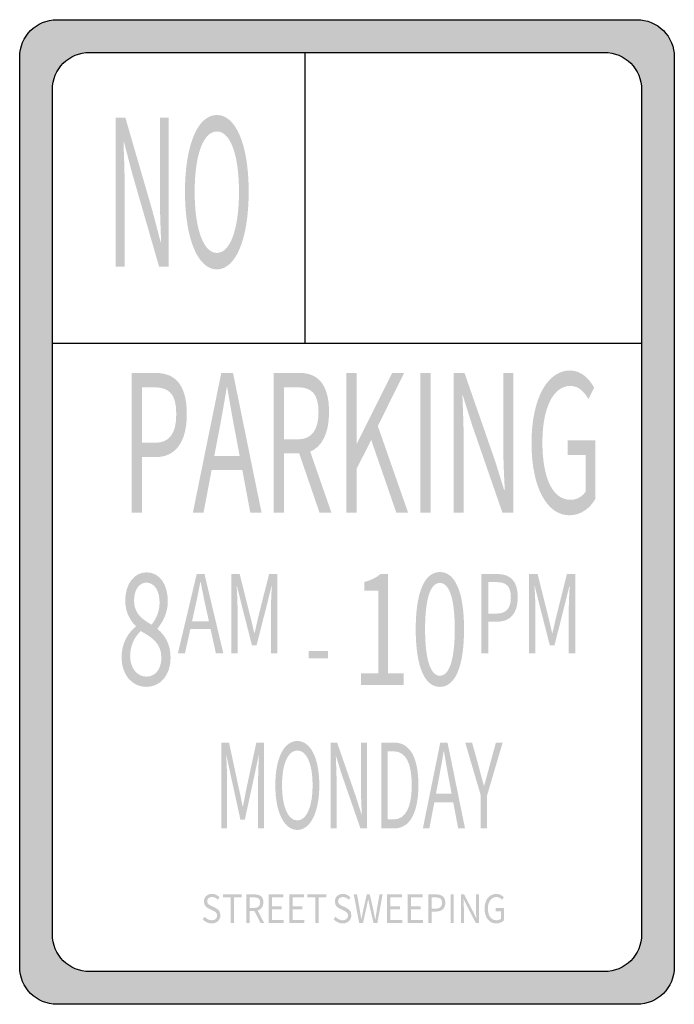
# Model space of a CAD drawing. Header units: inches. Extents: x -0.5 to 0.5, y -0.75 to 0.75.
import ezdxf

# ---------------------------------------------------------------- set-up
doc = ezdxf.new("R2010")
doc.units = ezdxf.units.IN
doc.header["$MEASUREMENT"] = 0

msp = doc.modelspace()

# ---------------------------------------------------------------- hatches: boundary and pattern name
h = msp.add_hatch(color=7)
edge = h.paths.add_edge_path()
edge.add_line((-0.443, 0.7521), (0.443, 0.7521))
edge.add_spline(control_points=[(0.443, 0.7521), (0.4581, 0.7521), (0.4726, 0.7461), (0.4833, 0.7354), (0.494, 0.7247), (0.5, 0.7102), (0.5, 0.6951)], knot_values=[0, 0, 0, 0, 1, 1, 1, 2, 2, 2, 2], degree=3, periodic=0)
edge.add_line((0.5, 0.6951), (0.5, -0.6951))
edge.add_spline(control_points=[(0.5, -0.6951), (0.5, -0.7266), (0.4745, -0.7521), (0.443, -0.7521)], knot_values=[0, 0, 0, 0, 1, 1, 1, 1], degree=3, periodic=0)
edge.add_line((0.443, -0.7521), (-0.443, -0.7521))
edge.add_spline(control_points=[(-0.443, -0.7521), (-0.4745, -0.7521), (-0.5, -0.7266), (-0.5, -0.6951)], knot_values=[0, 0, 0, 0, 1, 1, 1, 1], degree=3, periodic=0)
edge.add_line((-0.5, -0.6951), (-0.5, 0.6951))
edge.add_spline(control_points=[(-0.5, 0.6951), (-0.5, 0.7266), (-0.4745, 0.7521), (-0.443, 0.7521)], knot_values=[0, 0, 0, 0, 1, 1, 1, 1], degree=3, periodic=0)
edge = h.paths.add_edge_path(flags=0)
edge.add_line((-0.3931, 0.7022), (0.3931, 0.7022))
edge.add_spline(control_points=[(0.3931, 0.7022), (0.4246, 0.7022), (0.4501, 0.6767), (0.4501, 0.6452)], knot_values=[0, 0, 0, 0, 1, 1, 1, 1], degree=3, periodic=0)
edge.add_line((0.4501, 0.6452), (0.4501, -0.6452))
edge.add_spline(control_points=[(0.4501, -0.6452), (0.4501, -0.6767), (0.4246, -0.7022), (0.3931, -0.7022)], knot_values=[0, 0, 0, 0, 1, 1, 1, 1], degree=3, periodic=0)
edge.add_line((0.3931, -0.7022), (-0.3931, -0.7022))
edge.add_spline(control_points=[(-0.3931, -0.7022), (-0.4246, -0.7022), (-0.4501, -0.6767), (-0.4501, -0.6452)], knot_values=[0, 0, 0, 0, 1, 1, 1, 1], degree=3, periodic=0)
edge.add_line((-0.4501, -0.6452), (-0.4501, 0.6452))
edge.add_spline(control_points=[(-0.4501, 0.6452), (-0.4501, 0.6767), (-0.4246, 0.7022), (-0.3931, 0.7022)], knot_values=[0, 0, 0, 0, 1, 1, 1, 1], degree=3, periodic=0)
h = msp.add_hatch(color=7)
edge = h.paths.add_edge_path()
edge.add_line((-0.3532, 0.3746), (-0.3396, 0.3746))
edge.add_line((-0.3396, 0.3746), (-0.3396, 0.4943))
edge.add_spline(control_points=[(-0.3396, 0.4943), (-0.3396, 0.5182), (-0.3407, 0.5425), (-0.3414, 0.5655)], knot_values=[0, 0, 0, 0, 1, 1, 1, 1], degree=3, periodic=0)
edge.add_line((-0.3414, 0.5655), (-0.3407, 0.5655))
edge.add_line((-0.3407, 0.5655), (-0.3285, 0.5185))
edge.add_line((-0.3285, 0.5185), (-0.287, 0.3746))
edge.add_line((-0.287, 0.3746), (-0.2722, 0.3746))
edge.add_line((-0.2722, 0.3746), (-0.2722, 0.6025))
edge.add_line((-0.2722, 0.6025), (-0.2859, 0.6025))
edge.add_line((-0.2859, 0.6025), (-0.2859, 0.484))
edge.add_spline(control_points=[(-0.2859, 0.484), (-0.2859, 0.4604), (-0.2848, 0.4346), (-0.2839, 0.4119)], knot_values=[0, 0, 0, 0, 1, 1, 1, 1], degree=3, periodic=0)
edge.add_line((-0.2839, 0.4119), (-0.2846, 0.4119))
edge.add_line((-0.2846, 0.4119), (-0.2969, 0.4589))
edge.add_line((-0.2969, 0.4589), (-0.3386, 0.6025))
edge.add_line((-0.3386, 0.6025), (-0.3532, 0.6025))
edge.add_line((-0.3532, 0.6025), (-0.3532, 0.3746))
h = msp.add_hatch(color=7)
edge = h.paths.add_edge_path()
edge.add_spline(control_points=[(-0.1988, 0.3706), (-0.1702, 0.3706), (-0.1502, 0.4163), (-0.1502, 0.4893), (-0.1502, 0.5624), (-0.1702, 0.6065), (-0.1988, 0.6065), (-0.2274, 0.6065), (-0.2475, 0.5624), (-0.2475, 0.4893), (-0.2475, 0.4163), (-0.2274, 0.3706), (-0.1988, 0.3706)], knot_values=[0, 0, 0, 0, 1, 1, 1, 2, 2, 2, 3, 3, 3, 4, 4, 4, 4], degree=3, periodic=0)
edge = h.paths.add_edge_path(flags=0)
edge.add_spline(control_points=[(-0.1988, 0.3958), (-0.2193, 0.3958), (-0.2327, 0.4324), (-0.2327, 0.4893), (-0.2327, 0.5462), (-0.2193, 0.5813), (-0.1988, 0.5813), (-0.1783, 0.5813), (-0.165, 0.5462), (-0.165, 0.4893), (-0.165, 0.4324), (-0.1783, 0.3958), (-0.1988, 0.3958)], knot_values=[0, 0, 0, 0, 1, 1, 1, 2, 2, 2, 3, 3, 3, 4, 4, 4, 4], degree=3, periodic=0)
h = msp.add_hatch(color=7)
edge = h.paths.add_edge_path()
edge.add_line((-0.3292, -0.0012), (-0.3131, -0.0012))
edge.add_line((-0.3131, -0.0012), (-0.3131, 0.0839))
edge.add_line((-0.3131, 0.0839), (-0.2919, 0.0839))
edge.add_spline(control_points=[(-0.2919, 0.0839), (-0.2638, 0.0839), (-0.2447, 0.1046), (-0.2447, 0.1497), (-0.2447, 0.1964), (-0.264, 0.2124), (-0.2926, 0.2124)], knot_values=[0, 0, 0, 0, 1, 1, 1, 2, 2, 2, 2], degree=3, periodic=0)
edge.add_line((-0.2926, 0.2124), (-0.3292, 0.2124))
edge.add_line((-0.3292, 0.2124), (-0.3292, -0.0012))
edge = h.paths.add_edge_path(flags=0)
edge.add_line((-0.3131, 0.1057), (-0.3131, 0.1905))
edge.add_line((-0.3131, 0.1905), (-0.2947, 0.1905))
edge.add_spline(control_points=[(-0.2947, 0.1905), (-0.2722, 0.1905), (-0.2608, 0.1809), (-0.2608, 0.1497), (-0.2608, 0.1191), (-0.2715, 0.1057), (-0.294, 0.1057)], knot_values=[0, 0, 0, 0, 1, 1, 1, 2, 2, 2, 2], degree=3, periodic=0)
edge.add_line((-0.294, 0.1057), (-0.3131, 0.1057))
h = msp.add_hatch(color=7)
h.paths.add_polyline_path([(-0.2355, -0.0012), (-0.2192, -0.0012), (-0.2068, 0.0641), (-0.1599, 0.0641), (-0.1477, -0.0012), (-0.1305, -0.0012), (-0.1741, 0.2124), (-0.1921, 0.2124), (-0.2355, -0.0012)])
edge = h.paths.add_edge_path(flags=0)
edge.add_line((-0.2028, 0.0853), (-0.1965, 0.1183))
edge.add_spline(control_points=[(-0.1965, 0.1183), (-0.1919, 0.1424), (-0.1877, 0.1655), (-0.1837, 0.1905)], knot_values=[0, 0, 0, 0, 1, 1, 1, 1], degree=3, periodic=0)
edge.add_line((-0.1837, 0.1905), (-0.183, 0.1905))
edge.add_spline(control_points=[(-0.183, 0.1905), (-0.1788, 0.1658), (-0.1748, 0.1424), (-0.1701, 0.1183)], knot_values=[0, 0, 0, 0, 1, 1, 1, 1], degree=3, periodic=0)
edge.add_line((-0.1701, 0.1183), (-0.1639, 0.0853))
edge.add_line((-0.1639, 0.0853), (-0.2028, 0.0853))
h = msp.add_hatch(color=7)
edge = h.paths.add_edge_path()
edge.add_line((-0.0419, -0.0012), (-0.0237, -0.0012))
edge.add_line((-0.0237, -0.0012), (-0.0562, 0.0923))
edge.add_spline(control_points=[(-0.0562, 0.0923), (-0.0389, 0.0993), (-0.0274, 0.1191), (-0.0274, 0.1526), (-0.0274, 0.1969), (-0.0461, 0.2124), (-0.0721, 0.2124)], knot_values=[0, 0, 0, 0, 1, 1, 1, 2, 2, 2, 2], degree=3, periodic=0)
edge.add_line((-0.0721, 0.2124), (-0.1122, 0.2124))
edge.add_line((-0.1122, 0.2124), (-0.1122, -0.0012))
edge.add_line((-0.1122, -0.0012), (-0.0961, -0.0012))
edge.add_line((-0.0961, -0.0012), (-0.0961, 0.0894))
edge.add_line((-0.0961, 0.0894), (-0.073, 0.0894))
edge.add_line((-0.073, 0.0894), (-0.0419, -0.0012))
edge = h.paths.add_edge_path(flags=0)
edge.add_line((-0.0961, 0.111), (-0.0961, 0.1905))
edge.add_line((-0.0961, 0.1905), (-0.0746, 0.1905))
edge.add_spline(control_points=[(-0.0746, 0.1905), (-0.0545, 0.1905), (-0.0435, 0.1806), (-0.0435, 0.1526), (-0.0435, 0.1247), (-0.0545, 0.111), (-0.0746, 0.111)], knot_values=[0, 0, 0, 0, 1, 1, 1, 2, 2, 2, 2], degree=3, periodic=0)
edge.add_line((-0.0746, 0.111), (-0.0961, 0.111))
for points in [[(-0.0012, -0.0012), (0.0149, -0.0012), (0.0149, 0.0664), (0.037, 0.1101), (0.0754, -0.0012), (0.0934, -0.0012), (0.0471, 0.1314), (0.0873, 0.2124), (0.069, 0.2124), (0.0153, 0.1051), (0.0149, 0.1051), (0.0149, 0.2124), (-0.0012, 0.2124), (-0.0012, -0.0012)], [(0.1118, -0.0012), (0.1279, -0.0012), (0.1279, 0.2124), (0.1118, 0.2124), (0.1118, -0.0012)], [(-0.0585, -0.2238), (-0.0289, -0.2238), (-0.0289, -0.2122), (-0.0585, -0.2122), (-0.0585, -0.2238)], [(-0.1775, -0.6278), (-0.1726, -0.6278), (-0.1726, -0.5888), (-0.1607, -0.5888), (-0.1607, -0.5842), (-0.1894, -0.5842), (-0.1894, -0.5888), (-0.1775, -0.5888), (-0.1775, -0.6278)], [(-0.1197, -0.6278), (-0.0965, -0.6278), (-0.0965, -0.6231), (-0.1147, -0.6231), (-0.1147, -0.6072), (-0.0999, -0.6072), (-0.0999, -0.6025), (-0.1147, -0.6025), (-0.1147, -0.5888), (-0.0971, -0.5888), (-0.0971, -0.5842), (-0.1197, -0.5842), (-0.1197, -0.6278)], [(-0.0881, -0.6278), (-0.065, -0.6278), (-0.065, -0.6231), (-0.0832, -0.6231), (-0.0832, -0.6072), (-0.0683, -0.6072), (-0.0683, -0.6025), (-0.0832, -0.6025), (-0.0832, -0.5888), (-0.0656, -0.5888), (-0.0656, -0.5842), (-0.0881, -0.5842), (-0.0881, -0.6278)], [(-0.0485, -0.6278), (-0.0435, -0.6278), (-0.0435, -0.5888), (-0.0316, -0.5888), (-0.0316, -0.5842), (-0.0604, -0.5842), (-0.0604, -0.5888), (-0.0485, -0.5888), (-0.0485, -0.6278)], [(0.0613, -0.6278), (0.0845, -0.6278), (0.0845, -0.6231), (0.0662, -0.6231), (0.0662, -0.6072), (0.0811, -0.6072), (0.0811, -0.6025), (0.0662, -0.6025), (0.0662, -0.5888), (0.0839, -0.5888), (0.0839, -0.5842), (0.0613, -0.5842), (0.0613, -0.6278)], [(0.0928, -0.6278), (0.116, -0.6278), (0.116, -0.6231), (0.0977, -0.6231), (0.0977, -0.6072), (0.1126, -0.6072), (0.1126, -0.6025), (0.0977, -0.6025), (0.0977, -0.5888), (0.1154, -0.5888), (0.1154, -0.5842), (0.0928, -0.5842), (0.0928, -0.6278)], [(0.1582, -0.6278), (0.1631, -0.6278), (0.1631, -0.5842), (0.1582, -0.5842), (0.1582, -0.6278)]]:
    msp.add_hatch(color=7).paths.add_polyline_path(points)
h = msp.add_hatch(color=7)
edge = h.paths.add_edge_path()
edge.add_line((0.163, -0.0012), (0.1782, -0.0012))
edge.add_line((0.1782, -0.0012), (0.1782, 0.111))
edge.add_spline(control_points=[(0.1782, 0.111), (0.1782, 0.1334), (0.177, 0.1561), (0.1763, 0.1777)], knot_values=[0, 0, 0, 0, 1, 1, 1, 1], degree=3, periodic=0)
edge.add_line((0.1763, 0.1777), (0.177, 0.1777))
edge.add_line((0.177, 0.1777), (0.1908, 0.1337))
edge.add_line((0.1908, 0.1337), (0.2375, -0.0012))
edge.add_line((0.2375, -0.0012), (0.2541, -0.0012))
edge.add_line((0.2541, -0.0012), (0.2541, 0.2124))
edge.add_line((0.2541, 0.2124), (0.2387, 0.2124))
edge.add_line((0.2387, 0.2124), (0.2387, 0.1014))
edge.add_spline(control_points=[(0.2387, 0.1014), (0.2387, 0.0792), (0.24, 0.055), (0.241, 0.0337)], knot_values=[0, 0, 0, 0, 1, 1, 1, 1], degree=3, periodic=0)
edge.add_line((0.241, 0.0337), (0.2401, 0.0337))
edge.add_line((0.2401, 0.0337), (0.2263, 0.0778))
edge.add_line((0.2263, 0.0778), (0.1795, 0.2124))
edge.add_line((0.1795, 0.2124), (0.163, 0.2124))
edge.add_line((0.163, 0.2124), (0.163, -0.0012))
h = msp.add_hatch(color=7)
edge = h.paths.add_edge_path()
edge.add_spline(control_points=[(0.3398, -0.005), (0.3569, -0.005), (0.3711, 0.0055), (0.3793, 0.0198)], knot_values=[0, 0, 0, 0, 1, 1, 1, 1], degree=3, periodic=0)
edge.add_line((0.3793, 0.0198), (0.3793, 0.1095))
edge.add_line((0.3793, 0.1095), (0.3372, 0.1095))
edge.add_line((0.3372, 0.1095), (0.3372, 0.0871))
edge.add_line((0.3372, 0.0871), (0.3645, 0.0871))
edge.add_line((0.3645, 0.0871), (0.3645, 0.0311))
edge.add_spline(control_points=[(0.3645, 0.0311), (0.3594, 0.0233), (0.3505, 0.0186), (0.3414, 0.0186), (0.3139, 0.0186), (0.2985, 0.0524), (0.2985, 0.1063), (0.2985, 0.1596), (0.3153, 0.1926), (0.3412, 0.1926), (0.354, 0.1926), (0.3624, 0.1835), (0.3688, 0.1725)], knot_values=[0, 0, 0, 0, 1, 1, 1, 2, 2, 2, 3, 3, 3, 4, 4, 4, 4], degree=3, periodic=0)
edge.add_line((0.3688, 0.1725), (0.3776, 0.19))
edge.add_spline(control_points=[(0.3776, 0.19), (0.3702, 0.2028), (0.3585, 0.2162), (0.3407, 0.2162), (0.3068, 0.2162), (0.2819, 0.1745), (0.2819, 0.1054), (0.2819, 0.0361), (0.3061, -0.005), (0.3398, -0.005)], knot_values=[0, 0, 0, 0, 1, 1, 1, 2, 2, 2, 3, 3, 3, 3], degree=3, periodic=0)
h = msp.add_hatch(color=7)
edge = h.paths.add_edge_path()
edge.add_spline(control_points=[(-0.3066, -0.2672), (-0.2844, -0.2672), (-0.2695, -0.248), (-0.2695, -0.2235), (-0.2695, -0.2002), (-0.279, -0.1875), (-0.2894, -0.1789)], knot_values=[0, 0, 0, 0, 1, 1, 1, 2, 2, 2, 2], degree=3, periodic=0)
edge.add_line((-0.2894, -0.1789), (-0.2894, -0.1777))
edge.add_spline(control_points=[(-0.2894, -0.1777), (-0.2824, -0.1699), (-0.2737, -0.1546), (-0.2737, -0.1368), (-0.2737, -0.1107), (-0.286, -0.0922), (-0.3062, -0.0922), (-0.3247, -0.0922), (-0.3388, -0.1095), (-0.3388, -0.1352), (-0.3388, -0.153), (-0.3313, -0.1657), (-0.3227, -0.1743)], knot_values=[0, 0, 0, 0, 1, 1, 1, 2, 2, 2, 3, 3, 3, 4, 4, 4, 4], degree=3, periodic=0)
edge.add_line((-0.3227, -0.1743), (-0.3227, -0.1752))
edge.add_spline(control_points=[(-0.3227, -0.1752), (-0.3336, -0.1835), (-0.3444, -0.1995), (-0.3444, -0.2221), (-0.3444, -0.2483), (-0.3286, -0.2672), (-0.3066, -0.2672)], knot_values=[0, 0, 0, 0, 1, 1, 1, 2, 2, 2, 2], degree=3, periodic=0)
edge = h.paths.add_edge_path(flags=0)
edge.add_spline(control_points=[(-0.3064, -0.2515), (-0.3206, -0.2515), (-0.3313, -0.2383), (-0.3313, -0.2203), (-0.3313, -0.2041), (-0.3245, -0.1907), (-0.315, -0.1819)], knot_values=[0, 0, 0, 0, 1, 1, 1, 2, 2, 2, 2], degree=3, periodic=0)
edge.add_spline(control_points=[(-0.315, -0.1819), (-0.2981, -0.1916), (-0.2836, -0.1999), (-0.2836, -0.2228), (-0.2836, -0.2397), (-0.2926, -0.2515), (-0.3064, -0.2515)], knot_values=[0, 0, 0, 0, 1, 1, 1, 2, 2, 2, 2], degree=3, periodic=0)
edge = h.paths.add_edge_path(flags=0)
edge.add_spline(control_points=[(-0.2985, -0.1722), (-0.3125, -0.1643), (-0.3253, -0.1553), (-0.3253, -0.1352), (-0.3253, -0.1188), (-0.3174, -0.1079), (-0.3064, -0.1079), (-0.2938, -0.1079), (-0.2863, -0.1211), (-0.2863, -0.138), (-0.2863, -0.1505), (-0.2905, -0.162), (-0.2985, -0.1722)], knot_values=[0, 0, 0, 0, 1, 1, 1, 2, 2, 2, 3, 3, 3, 4, 4, 4, 4], degree=3, periodic=0)
h = msp.add_hatch(color=7)
h.paths.add_polyline_path([(-0.2583, -0.2158), (-0.2475, -0.2158), (-0.2393, -0.1788), (-0.2084, -0.1788), (-0.2003, -0.2158), (-0.1889, -0.2158), (-0.2177, -0.0948), (-0.2296, -0.0948), (-0.2583, -0.2158)])
edge = h.paths.add_edge_path(flags=0)
edge.add_line((-0.2367, -0.1668), (-0.2325, -0.1481))
edge.add_spline(control_points=[(-0.2325, -0.1481), (-0.2295, -0.1344), (-0.2267, -0.1213), (-0.2241, -0.1071)], knot_values=[0, 0, 0, 0, 1, 1, 1, 1], degree=3, periodic=0)
edge.add_line((-0.2241, -0.1071), (-0.2236, -0.1071))
edge.add_spline(control_points=[(-0.2236, -0.1071), (-0.2208, -0.1212), (-0.2182, -0.1344), (-0.2151, -0.1481)], knot_values=[0, 0, 0, 0, 1, 1, 1, 1], degree=3, periodic=0)
edge.add_line((-0.2151, -0.1481), (-0.211, -0.1668))
edge.add_line((-0.211, -0.1668), (-0.2367, -0.1668))
h = msp.add_hatch(color=7)
edge = h.paths.add_edge_path()
edge.add_line((-0.1768, -0.2158), (-0.1672, -0.2158))
edge.add_line((-0.1672, -0.2158), (-0.1672, -0.1488))
edge.add_spline(control_points=[(-0.1672, -0.1488), (-0.1672, -0.1383), (-0.1679, -0.1237), (-0.1686, -0.1131)], knot_values=[0, 0, 0, 0, 1, 1, 1, 1], degree=3, periodic=0)
edge.add_line((-0.1686, -0.1131), (-0.1681, -0.1131))
edge.add_line((-0.1681, -0.1131), (-0.1613, -0.1407))
edge.add_line((-0.1613, -0.1407), (-0.1452, -0.2036))
edge.add_line((-0.1452, -0.2036), (-0.1381, -0.2036))
edge.add_line((-0.1381, -0.2036), (-0.1221, -0.1407))
edge.add_line((-0.1221, -0.1407), (-0.1153, -0.1131))
edge.add_line((-0.1153, -0.1131), (-0.1148, -0.1131))
edge.add_spline(control_points=[(-0.1148, -0.1131), (-0.1154, -0.1237), (-0.1162, -0.1383), (-0.1162, -0.1488)], knot_values=[0, 0, 0, 0, 1, 1, 1, 1], degree=3, periodic=0)
edge.add_line((-0.1162, -0.1488), (-0.1162, -0.2158))
edge.add_line((-0.1162, -0.2158), (-0.1063, -0.2158))
edge.add_line((-0.1063, -0.2158), (-0.1063, -0.0948))
edge.add_line((-0.1063, -0.0948), (-0.1191, -0.0948))
edge.add_line((-0.1191, -0.0948), (-0.1353, -0.1595))
edge.add_spline(control_points=[(-0.1353, -0.1595), (-0.1373, -0.1677), (-0.139, -0.1763), (-0.1412, -0.1848)], knot_values=[0, 0, 0, 0, 1, 1, 1, 1], degree=3, periodic=0)
edge.add_line((-0.1412, -0.1848), (-0.1417, -0.1848))
edge.add_spline(control_points=[(-0.1417, -0.1848), (-0.1437, -0.1763), (-0.1456, -0.1677), (-0.1478, -0.1595)], knot_values=[0, 0, 0, 0, 1, 1, 1, 1], degree=3, periodic=0)
edge.add_line((-0.1478, -0.1595), (-0.164, -0.0948))
edge.add_line((-0.164, -0.0948), (-0.1768, -0.0948))
edge.add_line((-0.1768, -0.0948), (-0.1768, -0.2158))
h = msp.add_hatch(color=7)
edge = h.paths.add_edge_path()
edge.add_line((0.0214, -0.2642), (0.0864, -0.2642))
edge.add_line((0.0864, -0.2642), (0.0864, -0.2466))
edge.add_line((0.0864, -0.2466), (0.0626, -0.2466))
edge.add_line((0.0626, -0.2466), (0.0626, -0.0947))
edge.add_line((0.0626, -0.0947), (0.0513, -0.0947))
edge.add_spline(control_points=[(0.0513, -0.0947), (0.0448, -0.1001), (0.0372, -0.104), (0.0267, -0.1068)], knot_values=[0, 0, 0, 0, 1, 1, 1, 1], degree=3, periodic=0)
edge.add_line((0.0267, -0.1068), (0.0267, -0.1202))
edge.add_line((0.0267, -0.1202), (0.0479, -0.1202))
edge.add_line((0.0479, -0.1202), (0.0479, -0.2466))
edge.add_line((0.0479, -0.2466), (0.0214, -0.2466))
edge.add_line((0.0214, -0.2466), (0.0214, -0.2642))
h = msp.add_hatch(color=7)
edge = h.paths.add_edge_path()
edge.add_spline(control_points=[(0.1419, -0.2672), (0.1644, -0.2672), (0.1788, -0.2381), (0.1788, -0.1789), (0.1788, -0.1202), (0.1644, -0.0917), (0.1419, -0.0917), (0.1193, -0.0917), (0.105, -0.1202), (0.105, -0.1789), (0.105, -0.2381), (0.1193, -0.2672), (0.1419, -0.2672)], knot_values=[0, 0, 0, 0, 1, 1, 1, 2, 2, 2, 3, 3, 3, 4, 4, 4, 4], degree=3, periodic=0)
edge = h.paths.add_edge_path(flags=0)
edge.add_spline(control_points=[(0.1419, -0.2501), (0.1285, -0.2501), (0.1193, -0.2286), (0.1193, -0.1789), (0.1193, -0.1294), (0.1285, -0.1084), (0.1419, -0.1084), (0.1554, -0.1084), (0.1646, -0.1294), (0.1646, -0.1789), (0.1646, -0.2286), (0.1554, -0.2501), (0.1419, -0.2501)], knot_values=[0, 0, 0, 0, 1, 1, 1, 2, 2, 2, 3, 3, 3, 4, 4, 4, 4], degree=3, periodic=0)
h = msp.add_hatch(color=7)
edge = h.paths.add_edge_path()
edge.add_line((0.205, -0.2158), (0.2157, -0.2158))
edge.add_line((0.2157, -0.2158), (0.2157, -0.1676))
edge.add_line((0.2157, -0.1676), (0.2297, -0.1676))
edge.add_spline(control_points=[(0.2297, -0.1676), (0.2483, -0.1676), (0.2609, -0.1559), (0.2609, -0.1303), (0.2609, -0.1038), (0.2482, -0.0947), (0.2292, -0.0947)], knot_values=[0, 0, 0, 0, 1, 1, 1, 2, 2, 2, 2], degree=3, periodic=0)
edge.add_line((0.2292, -0.0947), (0.205, -0.0947))
edge.add_line((0.205, -0.0947), (0.205, -0.2158))
edge = h.paths.add_edge_path(flags=0)
edge.add_line((0.2157, -0.1552), (0.2157, -0.1071))
edge.add_line((0.2157, -0.1071), (0.2278, -0.1071))
edge.add_spline(control_points=[(0.2278, -0.1071), (0.2427, -0.1071), (0.2503, -0.1126), (0.2503, -0.1303), (0.2503, -0.1476), (0.2432, -0.1552), (0.2283, -0.1552)], knot_values=[0, 0, 0, 0, 1, 1, 1, 2, 2, 2, 2], degree=3, periodic=0)
edge.add_line((0.2283, -0.1552), (0.2157, -0.1552))
h = msp.add_hatch(color=7)
edge = h.paths.add_edge_path()
edge.add_line((0.2782, -0.2158), (0.2878, -0.2158))
edge.add_line((0.2878, -0.2158), (0.2878, -0.1488))
edge.add_spline(control_points=[(0.2878, -0.1488), (0.2878, -0.1384), (0.2871, -0.1237), (0.2864, -0.1131)], knot_values=[0, 0, 0, 0, 1, 1, 1, 1], degree=3, periodic=0)
edge.add_line((0.2864, -0.1131), (0.2869, -0.1131))
edge.add_line((0.2869, -0.1131), (0.2937, -0.1407))
edge.add_line((0.2937, -0.1407), (0.3098, -0.2036))
edge.add_line((0.3098, -0.2036), (0.317, -0.2036))
edge.add_line((0.317, -0.2036), (0.3329, -0.1407))
edge.add_line((0.3329, -0.1407), (0.3397, -0.1131))
edge.add_line((0.3397, -0.1131), (0.3402, -0.1131))
edge.add_spline(control_points=[(0.3402, -0.1131), (0.3396, -0.1237), (0.3388, -0.1384), (0.3388, -0.1488)], knot_values=[0, 0, 0, 0, 1, 1, 1, 1], degree=3, periodic=0)
edge.add_line((0.3388, -0.1488), (0.3388, -0.2158))
edge.add_line((0.3388, -0.2158), (0.3488, -0.2158))
edge.add_line((0.3488, -0.2158), (0.3488, -0.0947))
edge.add_line((0.3488, -0.0947), (0.3359, -0.0947))
edge.add_line((0.3359, -0.0947), (0.3197, -0.1595))
edge.add_spline(control_points=[(0.3197, -0.1595), (0.3178, -0.1678), (0.316, -0.1763), (0.3138, -0.1848)], knot_values=[0, 0, 0, 0, 1, 1, 1, 1], degree=3, periodic=0)
edge.add_line((0.3138, -0.1848), (0.3134, -0.1848))
edge.add_spline(control_points=[(0.3134, -0.1848), (0.3113, -0.1763), (0.3094, -0.1678), (0.3073, -0.1595)], knot_values=[0, 0, 0, 0, 1, 1, 1, 1], degree=3, periodic=0)
edge.add_line((0.3073, -0.1595), (0.2911, -0.0947))
edge.add_line((0.2911, -0.0947), (0.2782, -0.0947))
edge.add_line((0.2782, -0.0947), (0.2782, -0.2158))
h = msp.add_hatch(color=7)
edge = h.paths.add_edge_path()
edge.add_line((-0.1921, -0.4833), (-0.1832, -0.4833))
edge.add_line((-0.1832, -0.4833), (-0.1832, -0.4107))
edge.add_spline(control_points=[(-0.1832, -0.4107), (-0.1832, -0.3994), (-0.1838, -0.3835), (-0.1845, -0.372)], knot_values=[0, 0, 0, 0, 1, 1, 1, 1], degree=3, periodic=0)
edge.add_line((-0.1845, -0.372), (-0.1841, -0.372))
edge.add_line((-0.1841, -0.372), (-0.1777, -0.4019))
edge.add_line((-0.1777, -0.4019), (-0.1628, -0.4701))
edge.add_line((-0.1628, -0.4701), (-0.1561, -0.4701))
edge.add_line((-0.1561, -0.4701), (-0.1413, -0.4019))
edge.add_line((-0.1413, -0.4019), (-0.135, -0.372))
edge.add_line((-0.135, -0.372), (-0.1346, -0.372))
edge.add_spline(control_points=[(-0.1346, -0.372), (-0.1351, -0.3835), (-0.1358, -0.3994), (-0.1358, -0.4107)], knot_values=[0, 0, 0, 0, 1, 1, 1, 1], degree=3, periodic=0)
edge.add_line((-0.1358, -0.4107), (-0.1358, -0.4833))
edge.add_line((-0.1358, -0.4833), (-0.1266, -0.4833))
edge.add_line((-0.1266, -0.4833), (-0.1266, -0.3522))
edge.add_line((-0.1266, -0.3522), (-0.1385, -0.3522))
edge.add_line((-0.1385, -0.3522), (-0.1536, -0.4223))
edge.add_spline(control_points=[(-0.1536, -0.4223), (-0.1554, -0.4313), (-0.157, -0.4406), (-0.159, -0.4497)], knot_values=[0, 0, 0, 0, 1, 1, 1, 1], degree=3, periodic=0)
edge.add_line((-0.159, -0.4497), (-0.1595, -0.4497))
edge.add_spline(control_points=[(-0.1595, -0.4497), (-0.1614, -0.4406), (-0.1631, -0.4313), (-0.1652, -0.4223)], knot_values=[0, 0, 0, 0, 1, 1, 1, 1], degree=3, periodic=0)
edge.add_line((-0.1652, -0.4223), (-0.1802, -0.3522))
edge.add_line((-0.1802, -0.3522), (-0.1921, -0.3522))
edge.add_line((-0.1921, -0.3522), (-0.1921, -0.4833))
h = msp.add_hatch(color=7)
edge = h.paths.add_edge_path()
edge.add_spline(control_points=[(-0.0759, -0.4857), (-0.0562, -0.4857), (-0.0423, -0.4594), (-0.0423, -0.4173), (-0.0423, -0.3752), (-0.0562, -0.3498), (-0.0759, -0.3498), (-0.0957, -0.3498), (-0.1095, -0.3752), (-0.1095, -0.4173), (-0.1095, -0.4594), (-0.0957, -0.4857), (-0.0759, -0.4857)], knot_values=[0, 0, 0, 0, 1, 1, 1, 2, 2, 2, 3, 3, 3, 4, 4, 4, 4], degree=3, periodic=0)
edge = h.paths.add_edge_path(flags=0)
edge.add_spline(control_points=[(-0.0759, -0.4712), (-0.0901, -0.4712), (-0.0993, -0.4501), (-0.0993, -0.4173), (-0.0993, -0.3846), (-0.0901, -0.3643), (-0.0759, -0.3643), (-0.0617, -0.3643), (-0.0525, -0.3846), (-0.0525, -0.4173), (-0.0525, -0.4501), (-0.0617, -0.4712), (-0.0759, -0.4712)], knot_values=[0, 0, 0, 0, 1, 1, 1, 2, 2, 2, 3, 3, 3, 4, 4, 4, 4], degree=3, periodic=0)
h = msp.add_hatch(color=7)
edge = h.paths.add_edge_path()
edge.add_line((-0.0252, -0.4833), (-0.0159, -0.4833))
edge.add_line((-0.0159, -0.4833), (-0.0159, -0.4144))
edge.add_spline(control_points=[(-0.0159, -0.4144), (-0.0159, -0.4007), (-0.0166, -0.3867), (-0.0171, -0.3735)], knot_values=[0, 0, 0, 0, 1, 1, 1, 1], degree=3, periodic=0)
edge.add_line((-0.0171, -0.3735), (-0.0166, -0.3735))
edge.add_line((-0.0166, -0.3735), (-0.0082, -0.4005))
edge.add_line((-0.0082, -0.4005), (0.0205, -0.4833))
edge.add_line((0.0205, -0.4833), (0.0307, -0.4833))
edge.add_line((0.0307, -0.4833), (0.0307, -0.3522))
edge.add_line((0.0307, -0.3522), (0.0213, -0.3522))
edge.add_line((0.0213, -0.3522), (0.0213, -0.4203))
edge.add_spline(control_points=[(0.0213, -0.4203), (0.0213, -0.4339), (0.022, -0.4488), (0.0227, -0.4619)], knot_values=[0, 0, 0, 0, 1, 1, 1, 1], degree=3, periodic=0)
edge.add_line((0.0227, -0.4619), (0.0221, -0.4619))
edge.add_line((0.0221, -0.4619), (0.0136, -0.4348))
edge.add_line((0.0136, -0.4348), (-0.0151, -0.3522))
edge.add_line((-0.0151, -0.3522), (-0.0252, -0.3522))
edge.add_line((-0.0252, -0.3522), (-0.0252, -0.4833))
h = msp.add_hatch(color=7)
edge = h.paths.add_edge_path()
edge.add_line((0.0524, -0.4833), (0.0725, -0.4833))
edge.add_spline(control_points=[(0.0725, -0.4833), (0.0962, -0.4833), (0.1091, -0.4588), (0.1091, -0.4173), (0.1091, -0.3754), (0.0962, -0.3522), (0.0721, -0.3522)], knot_values=[0, 0, 0, 0, 1, 1, 1, 2, 2, 2, 2], degree=3, periodic=0)
edge.add_line((0.0721, -0.3522), (0.0524, -0.3522))
edge.add_line((0.0524, -0.3522), (0.0524, -0.4833))
edge = h.paths.add_edge_path(flags=0)
edge.add_line((0.0623, -0.4697), (0.0623, -0.3656))
edge.add_line((0.0623, -0.3656), (0.0712, -0.3656))
edge.add_spline(control_points=[(0.0712, -0.3656), (0.0898, -0.3656), (0.0989, -0.384), (0.0989, -0.4173), (0.0989, -0.4504), (0.0898, -0.4697), (0.0712, -0.4697)], knot_values=[0, 0, 0, 0, 1, 1, 1, 2, 2, 2, 2], degree=3, periodic=0)
edge.add_line((0.0712, -0.4697), (0.0623, -0.4697))
h = msp.add_hatch(color=7)
h.paths.add_polyline_path([(0.1159, -0.4833), (0.1258, -0.4833), (0.1335, -0.4433), (0.1623, -0.4433), (0.1698, -0.4833), (0.1803, -0.4833), (0.1536, -0.3522), (0.1425, -0.3522), (0.1159, -0.4833)])
edge = h.paths.add_edge_path(flags=0)
edge.add_line((0.1359, -0.4302), (0.1398, -0.41))
edge.add_spline(control_points=[(0.1398, -0.41), (0.1426, -0.3951), (0.1452, -0.381), (0.1476, -0.3656)], knot_values=[0, 0, 0, 0, 1, 1, 1, 1], degree=3, periodic=0)
edge.add_line((0.1476, -0.3656), (0.1481, -0.3656))
edge.add_spline(control_points=[(0.1481, -0.3656), (0.1507, -0.3808), (0.1531, -0.3951), (0.156, -0.41)], knot_values=[0, 0, 0, 0, 1, 1, 1, 1], degree=3, periodic=0)
edge.add_line((0.156, -0.41), (0.1598, -0.4302))
edge.add_line((0.1598, -0.4302), (0.1359, -0.4302))
h = msp.add_hatch(color=7)
edge = h.paths.add_edge_path()
edge.add_line((0.2042, -0.4833), (0.2141, -0.4833))
edge.add_line((0.2141, -0.4833), (0.2141, -0.4325))
edge.add_line((0.2141, -0.4325), (0.2378, -0.3522))
edge.add_line((0.2378, -0.3522), (0.2275, -0.3522))
edge.add_line((0.2275, -0.3522), (0.2174, -0.3892))
edge.add_spline(control_points=[(0.2174, -0.3892), (0.215, -0.3989), (0.2123, -0.4082), (0.2095, -0.418)], knot_values=[0, 0, 0, 0, 1, 1, 1, 1], degree=3, periodic=0)
edge.add_line((0.2095, -0.418), (0.2091, -0.418))
edge.add_spline(control_points=[(0.2091, -0.418), (0.2063, -0.4082), (0.2039, -0.3989), (0.2013, -0.3892)], knot_values=[0, 0, 0, 0, 1, 1, 1, 1], degree=3, periodic=0)
edge.add_line((0.2013, -0.3892), (0.1911, -0.3522))
edge.add_line((0.1911, -0.3522), (0.1806, -0.3522))
edge.add_line((0.1806, -0.3522), (0.2042, -0.4325))
edge.add_line((0.2042, -0.4325), (0.2042, -0.4833))
h = msp.add_hatch(color=7)
edge = h.paths.add_edge_path()
edge.add_spline(control_points=[(-0.2067, -0.6285), (-0.1985, -0.6285), (-0.1934, -0.6231), (-0.1934, -0.6162), (-0.1934, -0.6097), (-0.1969, -0.6067), (-0.2015, -0.6045)], knot_values=[0, 0, 0, 0, 1, 1, 1, 2, 2, 2, 2], degree=3, periodic=0)
edge.add_line((-0.2015, -0.6045), (-0.207, -0.6019))
edge.add_spline(control_points=[(-0.207, -0.6019), (-0.2101, -0.6004), (-0.2136, -0.5988), (-0.2136, -0.5945), (-0.2136, -0.5907), (-0.2107, -0.5882), (-0.2062, -0.5882), (-0.2026, -0.5882), (-0.1997, -0.5898), (-0.1973, -0.5923)], knot_values=[0, 0, 0, 0, 1, 1, 1, 2, 2, 2, 3, 3, 3, 3], degree=3, periodic=0)
edge.add_line((-0.1973, -0.5923), (-0.1947, -0.5888))
edge.add_spline(control_points=[(-0.1947, -0.5888), (-0.1974, -0.5856), (-0.2016, -0.5834), (-0.2062, -0.5834), (-0.2133, -0.5834), (-0.2186, -0.5882), (-0.2186, -0.595), (-0.2186, -0.6013), (-0.2143, -0.6044), (-0.2106, -0.6061)], knot_values=[0, 0, 0, 0, 1, 1, 1, 2, 2, 2, 3, 3, 3, 3], degree=3, periodic=0)
edge.add_line((-0.2106, -0.6061), (-0.205, -0.6089))
edge.add_spline(control_points=[(-0.205, -0.6089), (-0.2012, -0.6107), (-0.1984, -0.6121), (-0.1984, -0.6167), (-0.1984, -0.6209), (-0.2015, -0.6237), (-0.2067, -0.6237), (-0.2107, -0.6237), (-0.2147, -0.6216), (-0.2175, -0.6183)], knot_values=[0, 0, 0, 0, 1, 1, 1, 2, 2, 2, 3, 3, 3, 3], degree=3, periodic=0)
edge.add_line((-0.2175, -0.6183), (-0.2204, -0.6221))
edge.add_spline(control_points=[(-0.2204, -0.6221), (-0.217, -0.6261), (-0.2123, -0.6285), (-0.2067, -0.6285)], knot_values=[0, 0, 0, 0, 1, 1, 1, 1], degree=3, periodic=0)
h = msp.add_hatch(color=7)
edge = h.paths.add_edge_path()
edge.add_line((-0.1321, -0.6278), (-0.1266, -0.6278))
edge.add_line((-0.1266, -0.6278), (-0.1365, -0.6087))
edge.add_spline(control_points=[(-0.1365, -0.6087), (-0.1312, -0.6073), (-0.1277, -0.6032), (-0.1277, -0.5964), (-0.1277, -0.5873), (-0.1334, -0.5842), (-0.1414, -0.5842)], knot_values=[0, 0, 0, 0, 1, 1, 1, 2, 2, 2, 2], degree=3, periodic=0)
edge.add_line((-0.1414, -0.5842), (-0.1536, -0.5842))
edge.add_line((-0.1536, -0.5842), (-0.1536, -0.6278))
edge.add_line((-0.1536, -0.6278), (-0.1487, -0.6278))
edge.add_line((-0.1487, -0.6278), (-0.1487, -0.6093))
edge.add_line((-0.1487, -0.6093), (-0.1416, -0.6093))
edge.add_line((-0.1416, -0.6093), (-0.1321, -0.6278))
edge = h.paths.add_edge_path(flags=0)
edge.add_line((-0.1487, -0.6049), (-0.1487, -0.5887))
edge.add_line((-0.1487, -0.5887), (-0.1421, -0.5887))
edge.add_spline(control_points=[(-0.1421, -0.5887), (-0.136, -0.5887), (-0.1326, -0.5907), (-0.1326, -0.5964), (-0.1326, -0.6021), (-0.136, -0.6049), (-0.1421, -0.6049)], knot_values=[0, 0, 0, 0, 1, 1, 1, 2, 2, 2, 2], degree=3, periodic=0)
edge.add_line((-0.1421, -0.6049), (-0.1487, -0.6049))
h = msp.add_hatch(color=7)
edge = h.paths.add_edge_path()
edge.add_spline(control_points=[(-0.0067, -0.6285), (0.0015, -0.6285), (0.0066, -0.6231), (0.0066, -0.6162), (0.0066, -0.6097), (0.0031, -0.6067), (-0.0015, -0.6045)], knot_values=[0, 0, 0, 0, 1, 1, 1, 2, 2, 2, 2], degree=3, periodic=0)
edge.add_line((-0.0015, -0.6045), (-0.007, -0.6019))
edge.add_spline(control_points=[(-0.007, -0.6019), (-0.0101, -0.6004), (-0.0136, -0.5988), (-0.0136, -0.5945), (-0.0136, -0.5907), (-0.0107, -0.5882), (-0.0062, -0.5882), (-0.0026, -0.5882), (0.0003, -0.5898), (0.0027, -0.5923)], knot_values=[0, 0, 0, 0, 1, 1, 1, 2, 2, 2, 3, 3, 3, 3], degree=3, periodic=0)
edge.add_line((0.0027, -0.5923), (0.0053, -0.5888))
edge.add_spline(control_points=[(0.0053, -0.5888), (0.0025, -0.5856), (-0.0016, -0.5834), (-0.0062, -0.5834), (-0.0134, -0.5834), (-0.0186, -0.5882), (-0.0186, -0.595), (-0.0186, -0.6013), (-0.0143, -0.6044), (-0.0106, -0.6061)], knot_values=[0, 0, 0, 0, 1, 1, 1, 2, 2, 2, 3, 3, 3, 3], degree=3, periodic=0)
edge.add_line((-0.0106, -0.6061), (-0.005, -0.6089))
edge.add_spline(control_points=[(-0.005, -0.6089), (-0.0013, -0.6107), (0.0016, -0.6121), (0.0016, -0.6167), (0.0016, -0.6209), (-0.0015, -0.6237), (-0.0067, -0.6237), (-0.0107, -0.6237), (-0.0147, -0.6216), (-0.0175, -0.6183)], knot_values=[0, 0, 0, 0, 1, 1, 1, 2, 2, 2, 3, 3, 3, 3], degree=3, periodic=0)
edge.add_line((-0.0175, -0.6183), (-0.0204, -0.6221))
edge.add_spline(control_points=[(-0.0204, -0.6221), (-0.017, -0.6261), (-0.0123, -0.6285), (-0.0067, -0.6285)], knot_values=[0, 0, 0, 0, 1, 1, 1, 1], degree=3, periodic=0)
h = msp.add_hatch(color=7)
edge = h.paths.add_edge_path()
edge.add_line((0.0186, -0.6278), (0.0245, -0.6278))
edge.add_line((0.0245, -0.6278), (0.0303, -0.6015))
edge.add_spline(control_points=[(0.0303, -0.6015), (0.0309, -0.598), (0.0317, -0.5949), (0.0323, -0.5916)], knot_values=[0, 0, 0, 0, 1, 1, 1, 1], degree=3, periodic=0)
edge.add_line((0.0323, -0.5916), (0.0325, -0.5916))
edge.add_spline(control_points=[(0.0325, -0.5916), (0.0331, -0.5949), (0.0337, -0.598), (0.0344, -0.6015)], knot_values=[0, 0, 0, 0, 1, 1, 1, 1], degree=3, periodic=0)
edge.add_line((0.0344, -0.6015), (0.0404, -0.6278))
edge.add_line((0.0404, -0.6278), (0.0464, -0.6278))
edge.add_line((0.0464, -0.6278), (0.0544, -0.5842))
edge.add_line((0.0544, -0.5842), (0.0497, -0.5842))
edge.add_line((0.0497, -0.5842), (0.0455, -0.6079))
edge.add_spline(control_points=[(0.0455, -0.6079), (0.0448, -0.6126), (0.0441, -0.6173), (0.0434, -0.6221)], knot_values=[0, 0, 0, 0, 1, 1, 1, 1], degree=3, periodic=0)
edge.add_line((0.0434, -0.6221), (0.043, -0.6221))
edge.add_spline(control_points=[(0.043, -0.6221), (0.0421, -0.6173), (0.0412, -0.6126), (0.0403, -0.6079)], knot_values=[0, 0, 0, 0, 1, 1, 1, 1], degree=3, periodic=0)
edge.add_line((0.0403, -0.6079), (0.0348, -0.5842))
edge.add_line((0.0348, -0.5842), (0.0303, -0.5842))
edge.add_line((0.0303, -0.5842), (0.0248, -0.6079))
edge.add_spline(control_points=[(0.0248, -0.6079), (0.0239, -0.6126), (0.0229, -0.6173), (0.0221, -0.6221)], knot_values=[0, 0, 0, 0, 1, 1, 1, 1], degree=3, periodic=0)
edge.add_line((0.0221, -0.6221), (0.0219, -0.6221))
edge.add_spline(control_points=[(0.0219, -0.6221), (0.021, -0.6173), (0.0203, -0.6126), (0.0195, -0.6079)], knot_values=[0, 0, 0, 0, 1, 1, 1, 1], degree=3, periodic=0)
edge.add_line((0.0195, -0.6079), (0.0154, -0.5842))
edge.add_line((0.0154, -0.5842), (0.0103, -0.5842))
edge.add_line((0.0103, -0.5842), (0.0186, -0.6278))
h = msp.add_hatch(color=7)
edge = h.paths.add_edge_path()
edge.add_line((0.1243, -0.6278), (0.1292, -0.6278))
edge.add_line((0.1292, -0.6278), (0.1292, -0.6104))
edge.add_line((0.1292, -0.6104), (0.1357, -0.6104))
edge.add_spline(control_points=[(0.1357, -0.6104), (0.1443, -0.6104), (0.1502, -0.6062), (0.1502, -0.597), (0.1502, -0.5875), (0.1443, -0.5842), (0.1355, -0.5842)], knot_values=[0, 0, 0, 0, 1, 1, 1, 2, 2, 2, 2], degree=3, periodic=0)
edge.add_line((0.1355, -0.5842), (0.1243, -0.5842))
edge.add_line((0.1243, -0.5842), (0.1243, -0.6278))
edge = h.paths.add_edge_path(flags=0)
edge.add_line((0.1292, -0.606), (0.1292, -0.5887))
edge.add_line((0.1292, -0.5887), (0.1349, -0.5887))
edge.add_spline(control_points=[(0.1349, -0.5887), (0.1418, -0.5887), (0.1452, -0.5906), (0.1452, -0.597), (0.1452, -0.6032), (0.142, -0.606), (0.1351, -0.606)], knot_values=[0, 0, 0, 0, 1, 1, 1, 2, 2, 2, 2], degree=3, periodic=0)
edge.add_line((0.1351, -0.606), (0.1292, -0.606))
h = msp.add_hatch(color=7)
edge = h.paths.add_edge_path()
edge.add_line((0.1739, -0.6278), (0.1785, -0.6278))
edge.add_line((0.1785, -0.6278), (0.1785, -0.6049))
edge.add_spline(control_points=[(0.1785, -0.6049), (0.1785, -0.6003), (0.1781, -0.5957), (0.1779, -0.5913)], knot_values=[0, 0, 0, 0, 1, 1, 1, 1], degree=3, periodic=0)
edge.add_line((0.1779, -0.5913), (0.1781, -0.5913))
edge.add_line((0.1781, -0.5913), (0.1824, -0.6002))
edge.add_line((0.1824, -0.6002), (0.1967, -0.6278))
edge.add_line((0.1967, -0.6278), (0.2017, -0.6278))
edge.add_line((0.2017, -0.6278), (0.2017, -0.5842))
edge.add_line((0.2017, -0.5842), (0.197, -0.5842))
edge.add_line((0.197, -0.5842), (0.197, -0.6068))
edge.add_spline(control_points=[(0.197, -0.6068), (0.197, -0.6114), (0.1974, -0.6163), (0.1977, -0.6206)], knot_values=[0, 0, 0, 0, 1, 1, 1, 1], degree=3, periodic=0)
edge.add_line((0.1977, -0.6206), (0.1975, -0.6206))
edge.add_line((0.1975, -0.6206), (0.1932, -0.6117))
edge.add_line((0.1932, -0.6117), (0.1789, -0.5842))
edge.add_line((0.1789, -0.5842), (0.1739, -0.5842))
edge.add_line((0.1739, -0.5842), (0.1739, -0.6278))
h = msp.add_hatch(color=7)
edge = h.paths.add_edge_path()
edge.add_spline(control_points=[(0.228, -0.6285), (0.2332, -0.6285), (0.2375, -0.6264), (0.24, -0.6235)], knot_values=[0, 0, 0, 0, 1, 1, 1, 1], degree=3, periodic=0)
edge.add_line((0.24, -0.6235), (0.24, -0.6052))
edge.add_line((0.24, -0.6052), (0.2271, -0.6052))
edge.add_line((0.2271, -0.6052), (0.2271, -0.6098))
edge.add_line((0.2271, -0.6098), (0.2355, -0.6098))
edge.add_line((0.2355, -0.6098), (0.2355, -0.6212))
edge.add_spline(control_points=[(0.2355, -0.6212), (0.2339, -0.6228), (0.2312, -0.6237), (0.2284, -0.6237), (0.22, -0.6237), (0.2153, -0.6168), (0.2153, -0.6058), (0.2153, -0.595), (0.2205, -0.5882), (0.2284, -0.5882), (0.2323, -0.5882), (0.2349, -0.5901), (0.2368, -0.5923)], knot_values=[0, 0, 0, 0, 1, 1, 1, 2, 2, 2, 3, 3, 3, 4, 4, 4, 4], degree=3, periodic=0)
edge.add_line((0.2368, -0.5923), (0.2395, -0.5888))
edge.add_spline(control_points=[(0.2395, -0.5888), (0.2373, -0.5862), (0.2337, -0.5834), (0.2282, -0.5834), (0.2178, -0.5834), (0.2102, -0.5919), (0.2102, -0.606), (0.2102, -0.6202), (0.2176, -0.6285), (0.228, -0.6285)], knot_values=[0, 0, 0, 0, 1, 1, 1, 2, 2, 2, 3, 3, 3, 3], degree=3, periodic=0)

# ---------------------------------------------------------------- linework, layer by layer
at = {"color": 7}
for p, q in [((-0.0645, 0.7022), (-0.0645, 0.2572)), ((0.4501, 0.2572), (-0.4501, 0.2572))]:
    msp.add_line(p, q, dxfattribs=at)
for points in [[(-0.443, 0.7521), (0.443, 0.7521)], [(-0.5, -0.6951), (-0.5, 0.6951)], [(-0.3931, 0.7022), (0.3931, 0.7022)], [(0.5, 0.6951), (0.5, -0.6951)], [(-0.4501, -0.6452), (-0.4501, 0.6452)], [(0.4501, 0.6452), (0.4501, -0.6452)], [(0.3931, -0.7022), (-0.3931, -0.7022)], [(0.443, -0.7521), (-0.443, -0.7521)]]:
    msp.add_lwpolyline(points, dxfattribs=at)
for points in [[(-0.5, 0.6951), (-0.5, 0.7266), (-0.4745, 0.7521), (-0.443, 0.7521)], [(-0.4501, 0.6452), (-0.4501, 0.6767), (-0.4246, 0.7022), (-0.3931, 0.7022)], [(0.3931, 0.7022), (0.4246, 0.7022), (0.4501, 0.6767), (0.4501, 0.6452)], [(-0.3931, -0.7022), (-0.4246, -0.7022), (-0.4501, -0.6767), (-0.4501, -0.6452)], [(0.4501, -0.6452), (0.4501, -0.6767), (0.4246, -0.7022), (0.3931, -0.7022)], [(-0.443, -0.7521), (-0.4745, -0.7521), (-0.5, -0.7266), (-0.5, -0.6951)], [(0.5, -0.6951), (0.5, -0.7266), (0.4745, -0.7521), (0.443, -0.7521)]]:
    msp.add_open_spline(points, degree=3, dxfattribs=at)
msp.add_open_spline([(0.443, 0.7521), (0.4581, 0.7521), (0.4726, 0.7461), (0.4833, 0.7354), (0.494, 0.7247), (0.5, 0.7102), (0.5, 0.6951)], degree=3, knots=[0, 0, 0, 0, 1, 1, 1, 2, 2, 2, 2], dxfattribs=at)

doc.saveas('drawing.dxf')
